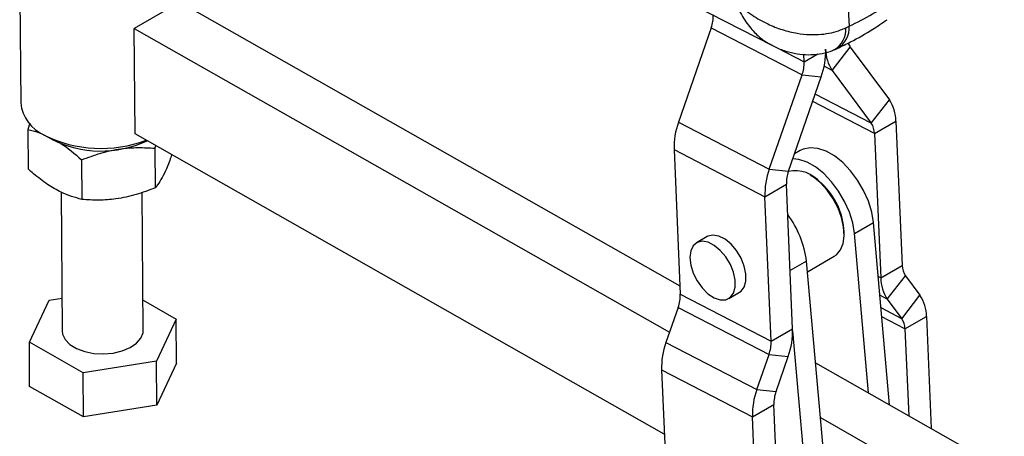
# Model space of a CAD drawing. Extents: x 35 to 358, y 14 to 289.
# Tile 7 of 8: x 256 to 353, y 172 to 214. Entities that reach past the tile are written whole.
import ezdxf

# ---------------------------------------------------------------- set-up
doc = ezdxf.new("R2010")
doc.units = 0
doc.layers.get('0').update_dxf_attribs({"linetype": 'CONTINUOUS'})

msp = doc.modelspace()

# ---------------------------------------------------------------- linework, layer by layer
at = {"color": 7, "linetype": 'CONTINUOUS'}
for p, q in [((335.87983, 239.478001), (337.458497, 212.945726)), ((255.579372, 218.495619), (255.676562, 205.375344)), ((319.08257, 216.572943), (329.814661, 211.0537)), ((271.384195, 215.313111), (266.894067, 212.721015)), ((271.384195, 215.313111), (320.749363, 187.30492)), ((337.132444, 212.781851), (337.458497, 212.945726)), ((266.971211, 202.306797), (266.894067, 212.721015)), ((266.894067, 212.721015), (319.726574, 182.745569)), ((323.83499, 212.776127), (320.606452, 203.47075)), ((323.83499, 212.776127), (332.803415, 208.130882)), ((333.014044, 209.431341), (332.982327, 210.162496)), ((335.784402, 208.565736), (337.567094, 210.880896)), ((337.567094, 210.880896), (341.425487, 205.666715)), ((329.574878, 198.825505), (332.803415, 208.130882)), ((332.803415, 208.130882), (334.694957, 207.936813)), ((335.784402, 208.565736), (339.642796, 203.351549)), ((331.466421, 198.631429), (334.694957, 207.936813)), ((339.642796, 203.351549), (341.425487, 205.666715)), ((256.587888, 203.368104), (256.375494, 202.753527)), ((320.606452, 203.47075), (329.574878, 198.825505)), ((339.953205, 202.35188), (342.074526, 203.576492)), ((342.074526, 203.576492), (342.693242, 189.313771)), ((256.375494, 202.753527), (256.404417, 198.848984)), ((257.952692, 202.221773), (258.671985, 201.806464)), ((319.209854, 172.668286), (266.971211, 202.306797)), ((339.953205, 202.35188), (340.571921, 188.089158)), ((268.932232, 200.890298), (269.020709, 201.143976)), ((268.932232, 200.890298), (268.961155, 196.985756)), ((320.166045, 200.751603), (329.134471, 196.106358)), ((320.166045, 200.751603), (320.784761, 186.488882)), ((332.63154, 200.660122), (332.054755, 200.327151)), ((261.682519, 199.742491), (261.711443, 195.837949)), ((329.574878, 198.825505), (331.466421, 198.631429)), ((329.134471, 196.106358), (331.255792, 197.33097)), ((331.874508, 183.068249), (331.255792, 197.33097)), ((333.774353, 198.145714), (333.597603, 198.247781)), ((259.679581, 196.544811), (259.780997, 182.854034)), ((267.78078, 182.913291), (267.679854, 196.538055)), ((329.753187, 181.843636), (329.134471, 196.106358)), ((337.975427, 192.47476), (339.84926, 193.556501)), ((341.450866, 175.559558), (339.84926, 193.556501)), ((336.964653, 192.415254), (336.964652, 192.619357)), ((339.376001, 176.73677), (337.975427, 192.47476)), ((323.453694, 192.169756), (322.393034, 191.557451)), ((335.065566, 169.201666), (333.237811, 189.739793)), ((333.329818, 188.705938), (335.978114, 190.234767)), ((340.571921, 188.089158), (342.693242, 189.313771)), ((341.220958, 185.998936), (343.003651, 188.314102)), ((343.003651, 188.314102), (344.436696, 186.377499)), ((325.567776, 186.058045), (326.628436, 186.670351)), ((256.531173, 181.735857), (258.473855, 185.894701)), ((258.473855, 185.894701), (259.756969, 186.097849)), ((267.758749, 185.88781), (271.030598, 184.03147)), ((320.784761, 186.488882), (329.753187, 181.843636)), ((341.220958, 185.998936), (342.654005, 184.062339)), ((342.654005, 184.062339), (344.436696, 186.377499)), ((320.574132, 185.188422), (319.37502, 181.732315)), ((320.574132, 185.188422), (329.542558, 180.543178)), ((271.030598, 184.03147), (269.087922, 179.872624)), ((271.062793, 179.685378), (271.030598, 184.03147)), ((342.964413, 183.06267), (345.085733, 184.287282)), ((345.085733, 184.287282), (345.565616, 173.224984)), ((329.753187, 181.843636), (331.874508, 183.068249)), ((333.191733, 168.119925), (331.87969, 182.863098)), ((342.964413, 183.06267), (343.336304, 174.489823)), ((261.83821, 178.724817), (256.531173, 181.735857)), ((256.563374, 177.389762), (256.531173, 181.735857)), ((319.37502, 181.732315), (328.343446, 177.087064)), ((269.087922, 179.872624), (261.83821, 178.724817)), ((269.120117, 175.526532), (269.087922, 179.872624)), ((328.343446, 177.087064), (329.542558, 180.543178)), ((329.542558, 180.543178), (331.4341, 180.349103)), ((330.234989, 176.892994), (331.4341, 180.349103)), ((271.062793, 179.685378), (269.120117, 175.526532)), ((318.934613, 179.013169), (327.903039, 174.367924)), ((318.934613, 179.013169), (319.625895, 163.077624)), ((334.130118, 179.713115), (352.769183, 169.137913)), ((261.870405, 174.378725), (261.83821, 178.724817)), ((261.870405, 174.378725), (256.563374, 177.389762)), ((328.343446, 177.087064), (330.234989, 176.892994)), ((269.120117, 175.526532), (261.870405, 174.378725)), ((327.903039, 174.367924), (330.024359, 175.592536)), ((330.715642, 159.656988), (330.024359, 175.592536)), ((328.594322, 158.432376), (327.903039, 174.367924)), ((334.611835, 174.300155), (348.279055, 166.545817))]:
    msp.add_line(p, q, dxfattribs=at)
at = {"color": 8, "linetype": 'CONTINUOUS'}
for p, q in [((330.416348, 210.776834), (333.014044, 209.431341)), ((333.014044, 209.431341), (334.357732, 210.207035)), ((335.784402, 208.565736), (334.985416, 208.979571)), ((339.642796, 203.351549), (334.100138, 206.222403)), ((339.953205, 202.35188), (333.853417, 205.511299)), ((333.237811, 189.739793), (331.625474, 188.80901)), ((340.571921, 188.089158), (340.324407, 188.217359)), ((341.220958, 185.998936), (340.488048, 186.378556)), ((342.654005, 184.062339), (340.599474, 185.126495)), ((342.964413, 183.06267), (340.677737, 184.247068))]:
    msp.add_line(p, q, dxfattribs=at)
at = {"color": 7, "linetype": 'CONTINUOUS', "flags": 128}
for points in [[(339.84926, 193.556501), (339.679068, 194.594853), (339.353323, 195.66659), (338.884543, 196.730537), (338.290743, 197.745805), (337.594741, 198.673383), (336.823285, 199.477613), (336.006022, 200.1276), (335.174359, 200.598358), (334.360256, 200.871796), (333.594995, 200.937416), (332.907991, 200.792687), (332.63154, 200.660122)], [(337.975427, 192.47476), (337.805235, 193.513112), (337.47949, 194.584849), (337.01071, 195.648797), (336.41691, 196.664065), (335.720908, 197.591642), (334.949452, 198.395872), (334.132189, 199.04586), (333.300526, 199.516618), (332.486423, 199.790055), (331.892413, 199.859234)], [(333.774353, 198.145714), (334.050408, 197.972486), (334.750826, 197.40504)], [(335.978114, 190.234767), (336.193563, 190.384011), (336.593862, 190.855373), (336.854032, 191.49058), (336.961911, 192.259927), (336.912453, 193.127439), (336.707969, 194.052549), (336.358024, 194.99201), (335.878979, 195.901882), (335.293233, 196.739626), (334.628176, 197.466074)], [(321.735348, 190.11076), (321.816974, 189.363934), (322.059049, 188.575853), (322.443624, 187.804971), (322.942173, 187.108461), (323.517725, 186.537982), (324.127592, 186.135839), (324.726542, 185.931859), (325.270153, 185.941175), (325.718111, 186.163084), (326.03719, 186.581139), (326.203728, 187.164336), (326.205372, 187.869413), (326.042, 188.644078), (325.725729, 189.430891), (325.280016, 190.171479), (324.737915, 190.810933), (324.139634, 191.301818), (323.529545, 191.607724), (322.952892, 191.705976), (322.452445, 191.589277), (322.065321, 191.266284), (321.82023, 190.760953), (321.735348, 190.11076)], [(326.628436, 186.670351), (326.778771, 186.77539), (327.09785, 187.193445), (327.264388, 187.776642), (327.266032, 188.481719), (327.10266, 189.256384), (326.786389, 190.043197), (326.340675, 190.783785), (325.798575, 191.423239), (325.200294, 191.914123), (324.590205, 192.220029), (324.013552, 192.318282), (323.513105, 192.201583), (323.453694, 192.169756)], [(259.780997, 182.854034), (259.820628, 182.54233), (260.070187, 182.010493), (260.535391, 181.529403), (261.189218, 181.127016), (261.993666, 180.826717), (262.901971, 180.645966), (263.861362, 180.595258), (264.816073, 180.677546), (265.710627, 180.888042), (266.493027, 181.214519), (267.11781, 181.637999), (267.548664, 182.133872), (267.760547, 182.673322), (267.78078, 182.913291)]]:
    msp.add_lwpolyline(points, dxfattribs=at)
at = {"color": 7, "linetype": 'CONTINUOUS'}
for centre, radius, start, end in [((320.491536, 213.984934), 3.555264, 340.1228197, 1.47729845), ((338.745556, 211.735277), 1.455589, 198.73880866, 215.94199904), ((327.704284, 210.464299), 7.433552, 340.12248761, 1.47738075), ((338.911682, 210.68267), 3.776412, 180.40534974, 214.09504055), ((329.460011, 209.339685), 3.555215, 340.12261983, 1.47729005), ((259.607047, 205.80741), 3.954161, 186.27316407, 246.03864904), ((338.298187, 203.549773), 3.776433, 0.40538606, 34.09499295), ((327.597175, 200.943258), 7.433602, 160.12257339, 181.47737619), ((338.147139, 202.339103), 1.806111, 0.40534375, 34.09503832), ((263.598944, 213.355846), 12.486845, 243.3657978, 290.91124563), ((263.588538, 211.390563), 10.773955, 243.10203929, 295.09413788), ((336.565611, 196.298011), 7.43361, 160.12258565, 181.47736393), ((334.809716, 197.422644), 3.555106, 160.12229591, 181.47762678), ((332.137291, 195.49285), 3.177754, 38.38547774, 102.40909568), ((330.012414, 192.308188), 6.959198, 2.56273233, 47.08718481), ((323.77319, 188.612291), 9.531543, 6.79351614, 37.00264178), ((344.49927, 189.326537), 1.806073, 180.40500378, 214.09541888), ((344.348252, 188.115874), 3.776425, 180.40532307, 214.09498247), ((317.230761, 186.397216), 3.555181, 340.12256798, 1.47745274), ((341.309439, 184.260573), 3.776388, 0.40523591, 34.09514467), ((341.158349, 183.049894), 1.806109, 0.40530842, 34.09500123), ((324.443357, 182.876601), 7.433621, 340.12258118, 1.47732152), ((326.199183, 181.751976), 3.555186, 340.12252613, 1.47737093), ((326.365743, 179.204825), 7.433601, 160.12258575, 181.47738835), ((335.334183, 174.559568), 7.433615, 160.12258237, 181.47729213), ((333.57835, 175.684194), 3.555173, 160.12242741, 181.47734598)]:
    msp.add_arc(centre, radius, start, end, dxfattribs=at)
at = {"color": 8, "linetype": 'CONTINUOUS'}
for centre, radius, start, end in [((335.168722, 212.751466), 2.298001, 300.3094625, 4.84924774), ((334.840454, 212.606447), 2.298692, 300.59366925, 4.3762754)]:
    msp.add_arc(centre, radius, start, end, dxfattribs=at)
at = {"color": 7, "linetype": 'CONTINUOUS'}
msp.add_ellipse((296.748499, 282.691937), major_axis=(-44.565313, 67.586633), ratio=0.6135196, start_param=3.052739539, end_param=3.157518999, dxfattribs=at)
for points, knots in [([(326.191019, 215.424147), (326.195153, 215.41998), (326.199984, 215.415111), (326.207893, 215.407166), (326.217034, 215.397993), (326.23453, 215.380495), (326.264216, 215.350971), (326.314349, 215.301591), (326.399381, 215.219183), (326.544724, 215.082079), (326.796726, 214.854877), (327.246312, 214.479357), (328.103305, 213.852259), (329.332094, 213.152876), (330.838433, 212.561458), (332.634351, 212.123706), (334.640423, 212.040623), (336.226614, 212.381001), (336.960814, 212.705901), (337.132444, 212.781851)], [0, 0, 0, 0, 0.00149158, 0.001742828, 0.002848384, 0.004781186, 0.008025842, 0.013472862, 0.022620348, 0.037995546, 0.063904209, 0.107878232, 0.184125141, 0.32590459, 0.450451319, 0.574947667, 0.775352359, 0.947485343, 1, 1, 1, 1]), ([(336.328725, 210.767695), (336.751803, 210.971584), (337.934469, 211.541533), (339.566189, 212.472667), (340.73056, 213.261924), (341.197982, 213.578762)], [0, 0, 0, 0, 0.250031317, 0.698934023, 1, 1, 1, 1]), ([(329.821159, 211.075059), (329.995081, 210.980234), (330.521301, 210.693331), (331.454644, 210.38241), (332.584237, 210.150551), (333.704945, 210.099671), (334.787954, 210.237877), (335.566462, 210.420812), (335.947688, 210.613218), (336.008701, 210.644012)], [0, 0, 0, 0, 0.092161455, 0.278844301, 0.456986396, 0.630969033, 0.800556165, 0.968080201, 1, 1, 1, 1]), ([(335.880062, 210.574941), (336.000391, 210.620382), (336.154189, 210.678462), (336.29602, 210.757753), (336.326884, 210.775008)], [0, 0, 0, 0, 0.782388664, 1, 1, 1, 1]), ([(256.375494, 202.753527), (256.553608, 202.710655), (257.069956, 202.586373), (257.602284, 202.371672), (257.950985, 202.231033)], [0, 0, 0, 0, 0.344950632, 1, 1, 1, 1]), ([(259.605955, 201.367071), (259.61735, 201.360759), (260.320552, 200.971245), (261.007098, 200.35185), (261.682519, 199.742491)], [0, 0, 0, 0, 0.016204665, 1, 1, 1, 1]), ([(261.682519, 199.742491), (262.310718, 199.979614), (263.580738, 200.459), (265.464751, 200.859106), (267.267583, 200.995095), (268.373969, 200.925443), (268.932232, 200.890298)], [0, 0, 0, 0, 0.264602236, 0.534942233, 0.765340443, 1, 1, 1, 1]), ([(270.592568, 200.252155), (270.527863, 200.062681), (270.291444, 199.370381), (269.892753, 198.460542), (269.409308, 197.570011), (269.111449, 197.181694), (268.961155, 196.985756)], [0, 0, 0, 0, 0.121668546, 0.444552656, 0.719731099, 1, 1, 1, 1]), ([(261.711443, 195.837949), (261.03746, 196.030638), (259.922879, 196.349292), (258.302737, 197.297745), (257.21161, 198.134714), (256.583568, 198.690457), (256.404417, 198.848984)], [0, 0, 0, 0, 0.385644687, 0.637750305, 0.896667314, 1, 1, 1, 1]), ([(268.961155, 196.985756), (268.332956, 196.748634), (267.062936, 196.269247), (265.178924, 195.869144), (263.376095, 195.733148), (262.269707, 195.802802), (261.711443, 195.837949)], [0, 0, 0, 0, 0.2646022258, 0.5349422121, 0.7653399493, 1, 1, 1, 1])]:
    msp.add_open_spline(points, degree=3, knots=knots, dxfattribs=at)
at = {"color": 8, "linetype": 'CONTINUOUS'}
msp.add_open_spline([(326.191019, 215.424147), (326.193123, 215.418678), (326.195582, 215.412286), (326.199611, 215.401843), (326.204277, 215.389782), (326.213219, 215.36678), (326.228448, 215.327958), (326.254297, 215.262968), (326.298539, 215.154342), (326.375275, 214.97315), (326.51143, 214.67152), (326.763235, 214.169084), (327.268978, 213.315601), (328.056962, 212.340063), (328.973114, 211.520973), (329.584349, 211.207271), (329.825465, 211.083523)], degree=3, knots=[0, 0, 0, 0, 0.002805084, 0.003278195, 0.005361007, 0.008998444, 0.015103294, 0.025352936, 0.042565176, 0.071493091, 0.120237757, 0.202966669, 0.346402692, 0.613075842, 0.847368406, 1, 1, 1, 1], dxfattribs=at)

doc.saveas('drawing.dxf')
